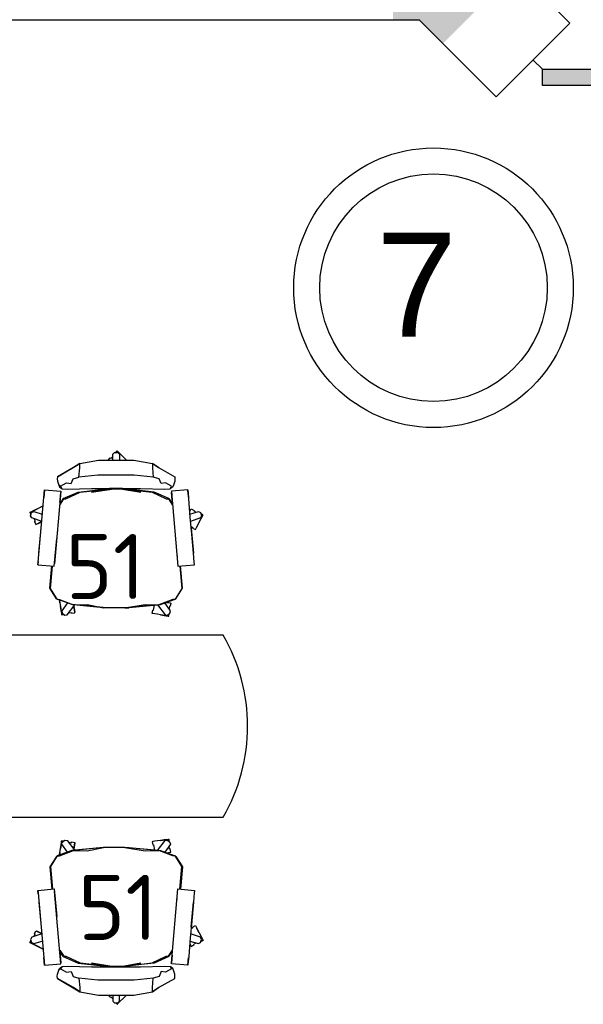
# Model space of a CAD drawing. Header units: millimetres. Extents: x 151654 to 877351, y 70322 to 154322.
# Tile 122 of 173: x 373217 to 375382, y 112272 to 116054. Entities that reach past the tile are written whole.
import ezdxf

# ---------------------------------------------------------------- set-up
doc = ezdxf.new("R2010")
doc.units = ezdxf.units.MM
doc.layers.add('kolonn', color=7, linetype='Continuous')
doc.layers.add('технологич.о', color=152, linetype='Continuous', lineweight=30)
doc.styles.add('GOST', font='isocpeur.ttf')
doc.styles.get("Standard").update_dxf_attribs({"font": 'arial.ttf'})

# ---------------------------------------------------------------- blocks, each defined once
blk = doc.blocks.new('jfgjhsdf')
blk.add_hatch(color=1).paths.add_polyline_path([(-592.6, 730.9), (-636.7, 686.7), (0, 50), (44.2, 94.2)])
at = {"color": 1}
for p, q in [((0, 1000), (0, 950)), ((0, 50), (0, 0))]:
    blk.add_line(p, q, dxfattribs=at)
blk.add_lwpolyline([(0, 50), (-636.7, 686.7), (-592.6, 730.9), (44.2, 94.2), (0, 50)], dxfattribs=at)
blk.add_arc((-33.5, 129.6), 821.1, 87.662, 132.9147, dxfattribs=at)
blk = doc.blocks.new('m_102')
for p, q in [((-0.24, -0.17), (-0.04, 0.04)), ((-0.04, 0.04), (1.13, -1.13)), ((-0.04, 0.04), (0.04, -0.04)), ((-4.83, -1.58), (-2.43, -1.13)), ((-2.43, -1.13), (2.06, -1.13)), ((-1.2, -1.13), (-0.94, -0.86)), ((-0.94, -0.86), (-0.87, -0.93)), ((-0.87, -0.93), (-0.62, -0.68)), ((-0.63, -1.13), (-0.61, -0.38)), ((-0.61, -0.38), (-0.4, -0.16)), ((-0.4, -0.16), (0.03, -0.16)), ((0.03, -0.16), (0.24, -0.38)), ((0.24, -0.38), (0.25, -1.13)), ((2.06, -1.13), (4.46, -1.58)), ((-7.69, -3.28), (-4.83, -1.58)), ((-5.63, -2.1), (-7.69, -3.28)), ((-4.83, -1.58), (-5.63, -2.1)), ((-4.95, -3.32), (-4.83, -2.13)), ((-4.83, -2.13), (-4.83, -1.58)), ((4.46, -1.58), (4.45, -2.13)), ((4.45, -2.13), (4.57, -3.32)), ((4.46, -1.58), (5.25, -2.1)), ((5.29, -2.12), (4.46, -1.58)), ((5.25, -2.1), (7.32, -3.28)), ((-7.69, -3.28), (-7.72, -3.56)), ((-7.72, -3.56), (-7.69, -3.84)), ((-5.96, -4.15), (-5.69, -3.52)), ((-5.69, -3.52), (-4.95, -3.32)), ((-2.51, -3.06), (-4.95, -3.32)), ((2.13, -3.06), (-2.51, -3.06)), ((4.57, -3.32), (2.13, -3.06)), ((5.31, -3.52), (4.57, -3.32)), ((5.58, -4.15), (5.31, -3.52)), ((7.32, -3.28), (7.35, -3.56)), ((7.35, -3.56), (7.32, -3.84)), ((-10.18, -14.22), (-9.37, -4.96)), ((-9.37, -4.96), (-9.46, -5.95)), ((-9.37, -4.96), (-7.26, -5.14)), ((-7.69, -3.84), (-7.53, -4.34)), ((-7.53, -4.34), (-7.45, -4.55)), ((-7.29, -4.5), (-7.53, -4.34)), ((-7.45, -4.55), (-7.29, -4.5)), ((-7.45, -4.55), (-7.09, -4.82)), ((-7.29, -4.5), (-6.52, -4.07)), ((-7.09, -4.82), (-7.29, -4.5)), ((-7.09, -4.82), (-6.42, -4.85)), ((-6.52, -4.07), (-5.96, -4.15)), ((-6.42, -4.85), (-3.32, -4.77)), ((-5.04, -5.23), (-1.03, -4.8)), ((-4.8, -5.26), (-0.74, -4.82)), ((-0.74, -4.82), (-3.34, -5.25)), ((-3.34, -5.25), (-0.47, -4.82)), ((-3.32, -4.77), (2.95, -4.77)), ((-1.01, -4.8), (-2.54, -4.96)), ((-1.25, -4.82), (-1.25, -4.77)), ((-1.03, -4.8), (-1.03, -4.82)), ((-1.03, -4.82), (-1.01, -4.8)), ((-1.01, -4.8), (-1.03, -4.8)), ((-0.74, -4.8), (-1.01, -4.8)), ((-0.47, -4.79), (-0.74, -4.8)), ((0.1, -4.79), (-0.47, -4.79)), ((-0.47, -4.82), (0.1, -4.82)), ((0.37, -4.8), (0.1, -4.79)), ((0.1, -4.82), (0.37, -4.82)), ((0.64, -4.8), (0.37, -4.8)), ((0.37, -4.82), (2.97, -5.25)), ((2.97, -5.25), (0.62, -4.82)), ((0.62, -4.82), (4.43, -5.26)), ((4.67, -5.23), (0.64, -4.8)), ((0.87, -4.82), (0.87, -4.77)), ((2.95, -4.77), (6.05, -4.86)), ((6.14, -4.07), (5.58, -4.15)), ((6.05, -4.86), (6.72, -4.82)), ((6.92, -4.5), (6.14, -4.07)), ((6.72, -4.82), (6.92, -4.5)), ((7.08, -4.55), (6.72, -4.82)), ((9, -4.96), (6.89, -5.14)), ((7.16, -4.34), (7.08, -4.55)), ((7.32, -3.84), (7.16, -4.34)), ((9, -4.96), (9.09, -5.95)), ((9.01, -5.07), (9, -4.96)), ((-7.26, -5.14), (-8.07, -14.41)), ((-7.41, -6.9), (-6.88, -6.11)), ((-6.95, -6.08), (-7.4, -6.75)), ((-7.38, -6.52), (-7.36, -6.26)), ((-7.36, -6.26), (-7.27, -5.29)), ((-6.95, -6.08), (-5.04, -5.23)), ((-6.88, -6.11), (-6.95, -6.08)), ((-6.88, -6.11), (-6.61, -6.12)), ((-6.61, -6.12), (-4.8, -5.26)), ((4.43, -5.26), (6.24, -6.12)), ((6.58, -6.08), (4.67, -5.23)), ((6.24, -6.12), (6.51, -6.11)), ((6.51, -6.11), (6.58, -6.08)), ((6.51, -6.11), (7.04, -6.9)), ((6.58, -6.08), (7.03, -6.75)), ((6.89, -5.14), (6.99, -6.26)), ((6.9, -5.26), (7.73, -14.73)), ((6.99, -6.26), (6.9, -5.29)), ((9.1, -6.12), (9.01, -5.07)), ((9.3, -8.43), (9.1, -6.12)), ((-11.22, -7.87), (-10.27, -7.39)), ((-10.89, -7.7), (-9.6, -7.05)), ((-10.27, -7.39), (-10.89, -7.7)), ((-9.6, -7.05), (-10.27, -7.39)), ((-9.6, -7.05), (-9.55, -7.02)), ((9.28, -7.66), (9.43, -7.38)), ((9.43, -7.38), (9.8, -7.58)), ((-11.13, -7.83), (-11.22, -7.87)), ((-11.22, -7.87), (-11.09, -8.12)), ((-11.14, -8.27), (-11.01, -7.87)), ((-11, -8.54), (-11.14, -8.27)), ((-11.01, -7.87), (-10.74, -7.74)), ((-9.72, -8.99), (-11, -8.54)), ((-10.74, -7.74), (-9.64, -8.06)), ((-10.72, -8.64), (-10.56, -8.96)), ((9.24, -7.74), (9.28, -7.66)), ((9.27, -8.06), (10.37, -7.74)), ((9.5, -10.64), (9.3, -8.43)), ((10.63, -8.54), (9.35, -8.99)), ((9.77, -7.65), (9.76, -7.66)), ((9.76, -7.66), (10.08, -7.82)), ((9.8, -7.58), (9.77, -7.65)), ((10.37, -7.74), (10.63, -7.87)), ((10.46, -9.1), (10.94, -8.15)), ((10.63, -7.87), (10.76, -8.27)), ((10.76, -8.27), (10.63, -8.54)), ((10.94, -8.15), (10.68, -8.02)), ((10.77, -8.48), (10.89, -8.24)), ((-10.56, -8.96), (-10.64, -9)), ((-10.64, -9), (-10.57, -8.96)), ((-10.64, -9), (-10.45, -9.38)), ((-10.57, -8.96), (-10.56, -8.96)), ((-10.45, -9.38), (-9.73, -9.01)), ((-9.73, -9.01), (-10.36, -9.34)), ((-10.17, -9.24), (-9.73, -9.01)), ((-10.08, -13.05), (-9.8, -9.86)), ((9.41, -9.65), (9.64, -9.77)), ((9.43, -9.86), (9.71, -13.05)), ((9.63, -9.78), (9.6, -9.85)), ((9.6, -9.85), (9.97, -10.04)), ((9.64, -9.77), (9.63, -9.78)), ((9.97, -10.04), (10.46, -9.1)), ((10.46, -9.1), (10.12, -9.77)), ((-8.1, -14.73), (-7.79, -11.19)), ((9.71, -13.06), (9.5, -10.64)), ((7.6, -13.23), (7.62, -13.52)), ((9.81, -14.22), (9.71, -13.06)), ((-10.17, -14.11), (-10.21, -14.54)), ((-10.21, -14.54), (-10.18, -14.22)), ((-10.21, -14.54), (-8.1, -14.73)), ((-8.66, -17.56), (-8.43, -14.7)), ((-8.58, -17.6), (-8.34, -14.71)), ((-8.1, -14.73), (-8.06, -14.26)), ((7.69, -14.26), (7.69, -14.29)), ((7.73, -14.73), (9.84, -14.54)), ((7.97, -14.71), (8.21, -17.6)), ((8.29, -17.56), (8.05, -14.7)), ((9.84, -14.54), (9.8, -14.11)), ((9.84, -14.54), (9.81, -14.22)), ((-7.83, -18.9), (-8.66, -17.56)), ((-7.75, -18.97), (-8.58, -17.6)), ((8.21, -17.6), (7.38, -18.97)), ((7.46, -18.9), (8.29, -17.56)), ((-7.75, -18.97), (-7.83, -18.9)), ((7.38, -18.97), (7.46, -18.9)), ((-7.75, -18.97), (-7.45, -18.98)), ((-5.86, -19.64), (-7.75, -18.97)), ((-7.45, -18.98), (-5.64, -19.66)), ((-7.45, -19.08), (-7.44, -19.16)), ((-7.39, -19.42), (-7.45, -19.08)), ((-7.44, -19.16), (-7.2, -20.64)), ((-7.2, -20.64), (-7.32, -19.9)), ((-6.43, -19.44), (-7.13, -20.45)), ((-6.45, -20.95), (-5.48, -19.68)), ((-1.86, -20.03), (-5.86, -19.64)), ((-5.64, -19.66), (-3.91, -19.63)), ((-1.8, -20.04), (-5.64, -19.66)), ((-5.49, -20.6), (-5.61, -19.85)), ((-5.61, -19.85), (-5.53, -20.37)), ((-5.53, -20.37), (-5.61, -19.85)), ((-3.91, -19.63), (-1.8, -20.04)), ((-1.8, -20.04), (-1.86, -20.03)), ((-1.29, -20.04), (-1.8, -20.04)), ((-0.76, -20.04), (-1.29, -20.04)), ((0.38, -20.04), (-0.76, -20.04)), ((0.92, -20.04), (0.38, -20.04)), ((0.92, -20.04), (3.55, -19.63)), ((5.26, -19.66), (0.92, -20.04)), ((0.92, -20.04), (1.42, -20.04)), ((1.42, -20.04), (1.49, -20.03)), ((1.49, -20.03), (5.49, -19.64)), ((3.55, -19.63), (5.26, -19.66)), ((4.6, -20.38), (4.71, -19.72)), ((5.11, -19.68), (6.07, -20.95)), ((7.08, -18.98), (5.26, -19.66)), ((5.49, -19.64), (7.38, -18.97)), ((6.76, -20.45), (6.06, -19.44)), ((6.28, -19.36), (6.72, -19.43)), ((6.65, -19.85), (6.59, -20.2)), ((6.66, -19.85), (6.65, -19.85)), ((6.65, -19.85), (6.65, -19.85)), ((6.74, -19.86), (6.66, -19.85)), ((6.72, -19.43), (6.8, -19.45)), ((6.8, -19.45), (6.74, -19.86)), ((7.38, -18.97), (7.08, -18.98)), ((-7.2, -20.64), (-7.17, -20.86)), ((-7.17, -20.86), (-7.15, -20.94)), ((-7.15, -20.94), (-6.87, -20.9)), ((-7.13, -20.45), (-7.09, -20.74)), ((-7.09, -20.74), (-6.74, -20.99)), ((-6.74, -20.99), (-6.45, -20.95)), ((-6.27, -20.71), (-5.91, -20.65)), ((-5.91, -20.65), (-5.91, -20.67)), ((-5.91, -20.67), (-5.9, -20.75)), ((-5.9, -20.75), (-5.48, -20.68)), ((-5.53, -20.37), (-5.49, -20.6)), ((-5.48, -20.68), (-5.49, -20.6)), ((4.44, -20.79), (4.51, -20.37)), ((4.52, -20.8), (4.44, -20.79)), ((4.51, -20.37), (4.59, -20.38)), ((4.75, -20.84), (4.52, -20.8)), ((4.59, -20.38), (4.6, -20.38)), ((5.09, -20.89), (4.75, -20.84)), ((5.49, -20.95), (5.09, -20.89)), ((5.49, -20.95), (6.23, -21.07)), ((6.23, -21.07), (5.49, -20.95)), ((6.07, -20.95), (6.37, -20.99)), ((6.23, -21.07), (6.46, -21.11)), ((6.37, -20.99), (6.71, -20.74)), ((6.46, -21.11), (6.54, -21.12)), ((6.54, -21.12), (6.58, -20.84)), ((6.71, -20.74), (6.76, -20.45))]:
    blk.add_line(p, q)

msp = doc.modelspace()

# ---------------------------------------------------------------- hatches: boundary and pattern name
at = {"layer": 'kolonn'}
h = msp.add_hatch(color=256, dxfattribs=at)
h.paths.add_polyline_path([(376051.5, 122654.5), (376051.5, 122554.5), (375960.1, 122463.1), (376243, 122180.2), (376451.5, 122388.8), (376451.5, 122654.5)])
h.paths.add_polyline_path([(379260.1, 122180.2), (379543, 122463.1), (379451.5, 122554.5), (379451.5, 122654.5), (379051.5, 122654.5), (379051.5, 122388.8)])
h.paths.add_polyline_path([(380851.5, 121254.5), (380751.5, 121254.5), (380660.1, 121345.9), (380377.3, 121063.1), (380585.8, 120854.5), (380851.5, 120854.5)])
h.paths.add_polyline_path([(380851.5, 116454.5), (380585.8, 116454.5), (380377.3, 116245.9), (380660.1, 115963.1), (380751.5, 116054.5), (380851.5, 116054.5)])
h.paths.add_polyline_path([(379451.5, 114654.5), (379451.5, 114754.5), (379543, 114845.9), (379260.1, 115128.8), (379051.5, 114920.2), (379051.5, 114654.5)])
h.paths.add_polyline_path([(375960.1, 114845.9), (376051.5, 114754.5), (376051.5, 114654.5), (376451.5, 114654.5), (376451.5, 114920.2), (376243, 115128.8)])
h.paths.add_polyline_path([(374651.5, 116054.5), (374751.5, 116054.5), (374843, 115963.1), (375125.8, 116245.9), (374917.2, 116454.5), (374651.5, 116454.5)])
h.paths.add_polyline_path([(374843, 121345.9), (374751.5, 121254.5), (374651.5, 121254.5), (374651.5, 120854.5), (374917.2, 120854.5), (375125.8, 121063.1)])

# ---------------------------------------------------------------- linework, layer by layer
at = {"lineweight": 30}
for p, q in [((374917.2, 116454.5), (375330.8, 116040.9)), ((370451.5, 116054.5), (374751.5, 116054.5)), ((374751.5, 116054.5), (375048, 115758.1)), ((375048, 115758.1), (375330.8, 116040.9))]:
    msp.add_line(p, q, dxfattribs=at)
at = {"color": 1}
for radius in [537, 437]:
    msp.add_circle((374806.7, 115024.7), radius, dxfattribs=at)
at = {"layer": 'технологич.о', "ltscale": 2}
msp.add_lwpolyline([(373998.7, 113690.4), (372392.3, 113690.4), (372392.3, 112990.4), (373998.7, 112990.4, 0.2682)], format="xyb", close=True, dxfattribs=at)

# ---------------------------------------------------------------- block references
at = {"rotation": 224.9999999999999}
msp.add_blockref('jfgjhsdf', (375189.4, 115899.5), dxfattribs=at)
at = {"layer": 'технологич.о', "color": 0, "xscale": 30, "yscale": 30, "zscale": 30}
msp.add_blockref('m_102', (373593.3, 114396.8, -13.6), dxfattribs=at)
at = {"layer": 'технологич.о', "color": 0, "xscale": -30, "yscale": 30, "zscale": 30, "rotation": 180}
msp.add_blockref('m_102', (373593.3, 112272.9, -13.6), dxfattribs=at)

# ---------------------------------------------------------------- texts
at = {"color": 1}
msp.add_text('7', height=400, dxfattribs=at).set_placement((374586.7, 114836.2))
at = {"style": 'GOST'}
for p in [(373393.2, 113828.6, 22.4), (373441.1, 112519.2, 11.2)]:
    msp.add_text('51', height=250, dxfattribs=at).set_placement(p)

doc.saveas('drawing.dxf')
